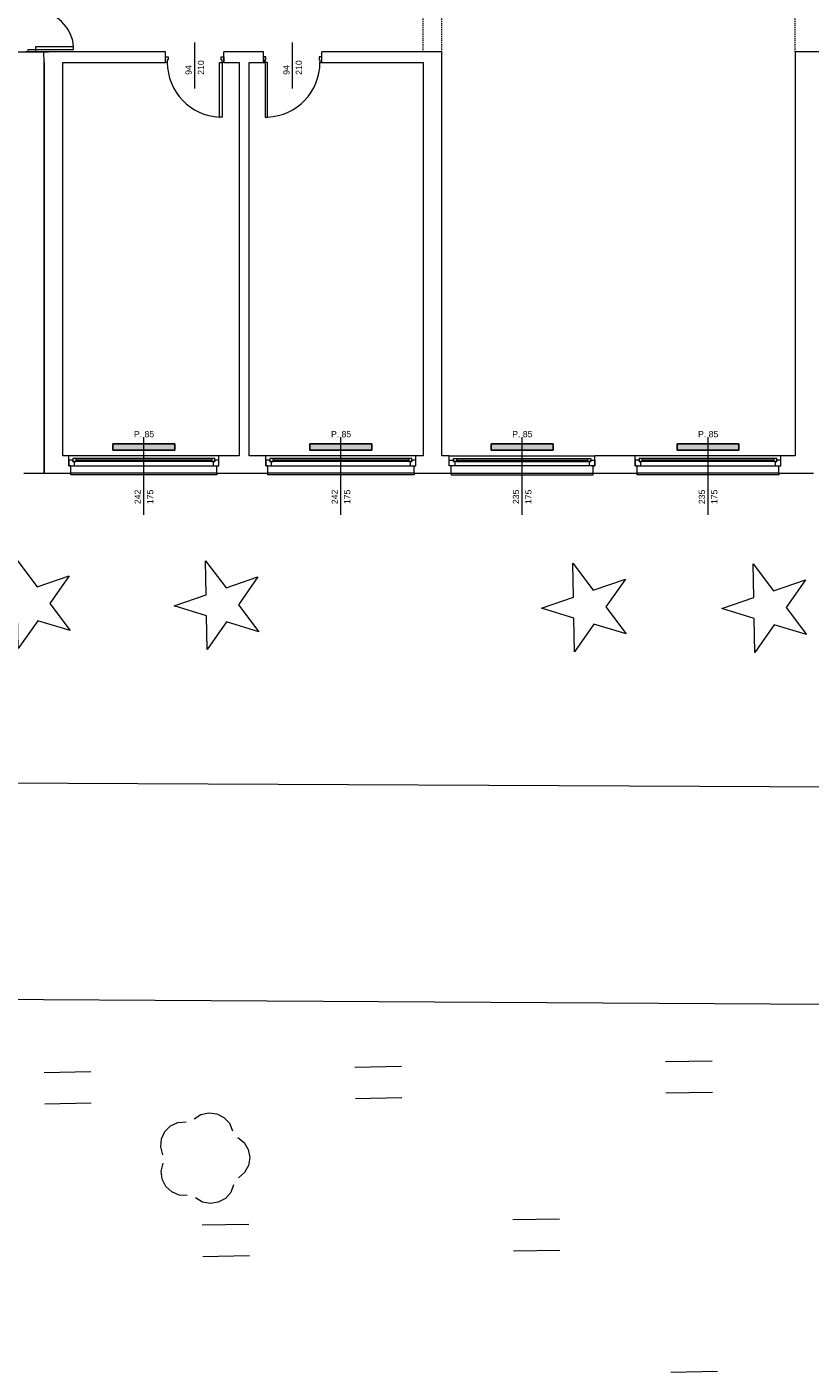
# Model space of a CAD drawing. Header units: millimetres. Extents: x 12683 to 90307, y 30842 to 62253.
# Tile 66 of 152: x 48471 to 49735, y 39525 to 41698. Entities that reach past the tile are written whole.
import ezdxf

# ---------------------------------------------------------------- set-up
doc = ezdxf.new("R2010")
doc.units = ezdxf.units.MM
doc.header["$LTSCALE"] = 0.6
doc.linetypes.add('CIEPLA', pattern=[5.7625, 3.175, -2.5875])
for name, color, linetype, lineweight in [('zzz_podklady_drzwi_opisy', 252, 'Continuous', 15), ('zzz_podklady_konstrukcja', 252, 'CIEPLA', 15), ('zzz_podklady_okna_opisy', 252, 'Continuous', 15), ('zzz_podklady_sciany', 252, 'Continuous', 15), ('zzzz_mapa', 252, 'Continuous', 15)]:
    doc.layers.add(name, color=color, linetype=linetype, lineweight=lineweight)
doc.layers.add('zzz_podklady_grzejniki_ist', color=252, linetype='Continuous')
doc.styles.add('GENERATED_STYLE_1', font='ARIAL.TTF')

msp = doc.modelspace()

# ---------------------------------------------------------------- hatches: boundary and pattern name
at = {"layer": 'zzz_podklady_grzejniki_ist'}
for points in [[(48709.5, 41014.7), (48709.5, 41024.7), (48609.5, 41024.7), (48609.5, 41014.7)], [(49027.5, 41014.7), (49027.5, 41024.7), (48927.5, 41024.7), (48927.5, 41014.7)], [(49320, 41014.7), (49320, 41024.7), (49220, 41024.7), (49220, 41014.7)], [(49620, 41014.7), (49620, 41024.7), (49520, 41024.7), (49520, 41014.7)]]:
    msp.add_hatch(color=256, dxfattribs=at).paths.add_polyline_path(points, flags=0)

# ---------------------------------------------------------------- linework, layer by layer
at = {"layer": 'zzz_podklady_drzwi_opisy'}
for p, q in [((48473, 41657.7), (48473, 41661.7)), ((48473, 41661.7), (48484.5, 41661.7)), ((48546.1, 41665.7), (48484.5, 41665.7)), ((48484.5, 41665.7), (48484.5, 41661.7)), ((48484.5, 41661.7), (48546.1, 41661.7)), ((48484.5, 41661.7), (48484.5, 41657.7)), ((48546.1, 41661.7), (48546.1, 41665.7)), ((48741.5, 41598.5), (48741.5, 41672.7)), ((48899.5, 41598.5), (48899.5, 41672.7)), ((48694.5, 41640.7), (48694.5, 41649.7)), ((48694.5, 41649.7), (48698.5, 41649.7)), ((48694.5, 41640.7), (48694.5, 41649.7)), ((48694.5, 41640.7), (48694.5, 41649.7)), ((48697.3, 41640.7), (48694.5, 41640.7)), ((48698.5, 41644.7), (48697.3, 41644.7)), ((48697.3, 41644.7), (48697.3, 41640.7)), ((48698.5, 41649.7), (48698.5, 41644.7)), ((48781.7, 41552.3), (48781.7, 41640.7)), ((48781.7, 41640.7), (48785.7, 41640.7)), ((48784.5, 41644.7), (48784.5, 41649.7)), ((48784.5, 41649.7), (48788.5, 41649.7)), ((48785.7, 41644.7), (48784.5, 41644.7)), ((48785.7, 41640.7), (48785.7, 41644.7)), ((48788.5, 41640.7), (48785.7, 41640.7)), ((48785.7, 41640.7), (48785.7, 41552.3)), ((48788.5, 41640.7), (48788.5, 41649.7)), ((48788.5, 41649.7), (48788.5, 41640.7)), ((48788.5, 41640.7), (48788.5, 41649.7)), ((48852.5, 41640.7), (48852.5, 41649.7)), ((48856.5, 41649.7), (48852.5, 41649.7)), ((48852.5, 41649.7), (48852.5, 41640.7)), ((48852.5, 41640.7), (48852.5, 41649.7)), ((48852.5, 41640.7), (48855.3, 41640.7)), ((48855.3, 41640.7), (48855.3, 41644.7)), ((48855.3, 41644.7), (48856.5, 41644.7)), ((48855.3, 41640.7), (48855.3, 41552.3)), ((48859.3, 41640.7), (48855.3, 41640.7)), ((48856.5, 41644.7), (48856.5, 41649.7)), ((48859.3, 41552.3), (48859.3, 41640.7)), ((48946.5, 41649.7), (48942.5, 41649.7)), ((48942.5, 41649.7), (48942.5, 41644.7)), ((48942.5, 41644.7), (48943.7, 41644.7)), ((48943.7, 41644.7), (48943.7, 41640.7)), ((48943.7, 41640.7), (48946.5, 41640.7)), ((48946.5, 41640.7), (48946.5, 41649.7)), ((48946.5, 41640.7), (48946.5, 41649.7)), ((48946.5, 41640.7), (48946.5, 41649.7)), ((48785.7, 41552.3), (48781.7, 41552.3)), ((48855.3, 41552.3), (48859.3, 41552.3))]:
    msp.add_line(p, q, dxfattribs=at)
for centre, radius, start, end in [((48484.5, 41661.7), 61.6, 3.7177, 90), ((48785.7, 41640.7), 88.4, 180, 267.4065), ((48855.3, 41640.7), 88.4, 272.5935, 0)]:
    msp.add_arc(centre, radius, start, end, dxfattribs=at)
at = {"layer": 'zzz_podklady_grzejniki_ist'}
for p, q in [((48609.5, 41014.7), (48609.5, 41024.7)), ((48609.5, 41024.7), (48709.5, 41024.7)), ((48609.5, 41014.7), (48709.5, 41014.7)), ((48709.5, 41024.7), (48709.5, 41014.7)), ((48927.5, 41014.7), (48927.5, 41024.7)), ((48927.5, 41024.7), (49027.5, 41024.7)), ((48927.5, 41014.7), (49027.5, 41014.7)), ((49027.5, 41024.7), (49027.5, 41014.7)), ((49220, 41014.7), (49220, 41024.7)), ((49220, 41024.7), (49320, 41024.7)), ((49220, 41014.7), (49320, 41014.7)), ((49320, 41024.7), (49320, 41014.7)), ((49520, 41014.7), (49520, 41024.7)), ((49520, 41024.7), (49620, 41024.7)), ((49520, 41014.7), (49620, 41014.7)), ((49620, 41024.7), (49620, 41014.7))]:
    msp.add_line(p, q, dxfattribs=at)
at = {"layer": 'zzz_podklady_konstrukcja'}
for p, q in [((49110.5, 41657.7), (49110.5, 41836.7)), ((49140.5, 41657.7), (49140.5, 41836.7)), ((49710.5, 41657.7), (49710.5, 41836.7))]:
    msp.add_line(p, q, dxfattribs=at)
at = {"layer": 'zzz_podklady_sciany'}
for p, q in [((48455.2, 41657.7), (48505.6, 41657.7)), ((48473, 41657.7), (48468.5, 41657.7)), ((48484.5, 41657.7), (48473, 41657.7)), ((48484.5, 41657.7), (48473, 41657.7)), ((48484.5, 41657.7), (48473, 41657.7)), ((48694.5, 41657.7), (48484.5, 41657.7)), ((48498.5, 41640.7), (48498, 41657.7)), ((48694.5, 41640.7), (48694.5, 41657.7)), ((48788.5, 41640.7), (48788.5, 41657.7)), ((48852.5, 41657.7), (48788.5, 41657.7)), ((48852.5, 41640.7), (48852.5, 41657.7)), ((48946.5, 41640.7), (48946.5, 41657.7)), ((49140.5, 41657.7), (48946.5, 41657.7)), ((49140.5, 41005.7), (49140.5, 41657.7)), ((49710.5, 41657.7), (49710.5, 41005.7)), ((49830.5, 41657.7), (49710.5, 41657.7)), ((48498.5, 41640.7), (48498.5, 40977.7)), ((48498.5, 40977.7), (48498.5, 41640.7)), ((48528.5, 41005.7), (48528.5, 41640.7)), ((48528.5, 41640.7), (48694.5, 41640.7)), ((48788.5, 41640.7), (48813.5, 41640.7)), ((48813.5, 41640.7), (48813.5, 41005.7)), ((48829.5, 41005.7), (48829.5, 41640.7)), ((48829.5, 41640.7), (48852.5, 41640.7)), ((48946.5, 41640.7), (49110.5, 41640.7)), ((49110.5, 41640.7), (49110.5, 41005.7)), ((48538.5, 41005.7), (48528.5, 41005.7)), ((48538.5, 40998.7), (48538.5, 41005.7)), ((48780.5, 41005.7), (48538.5, 41005.7)), ((48780.5, 41005.7), (48538.5, 41005.7)), ((48780.5, 40998.7), (48780.5, 41005.7)), ((48813.5, 41005.7), (48780.5, 41005.7)), ((48856.5, 41005.7), (48829.5, 41005.7)), ((48856.5, 40998.7), (48856.5, 41005.7)), ((49098.5, 41005.7), (48856.5, 41005.7)), ((49098.5, 41005.7), (48856.5, 41005.7)), ((49098.5, 40998.7), (49098.5, 41005.7)), ((49110.5, 41005.7), (49098.5, 41005.7)), ((49152.5, 41005.7), (49140.5, 41005.7)), ((49152.5, 40998.7), (49152.5, 41005.7)), ((49152.5, 41005.7), (49387.5, 41005.7)), ((49152.5, 41005.7), (49387.5, 41005.7)), ((49387.5, 40998.7), (49387.5, 41005.7)), ((49452.5, 41005.7), (49387.5, 41005.7)), ((49452.5, 40998.7), (49452.5, 41005.7)), ((49687.5, 41005.7), (49452.5, 41005.7)), ((49687.5, 41005.7), (49452.5, 41005.7)), ((49687.5, 40998.7), (49687.5, 41005.7)), ((49710.5, 41005.7), (49687.5, 41005.7)), ((48538.5, 40989.7), (48538.5, 40998.7)), ((48541.5, 40989.7), (48538.5, 40989.7)), ((48541.5, 40977.7), (48541.5, 40989.7)), ((48777.5, 40977.7), (48777.5, 40989.7)), ((48777.5, 40989.7), (48780.5, 40989.7)), ((48780.5, 40989.7), (48780.5, 40998.7)), ((48856.5, 40989.7), (48856.5, 40998.7)), ((48859.5, 40989.7), (48856.5, 40989.7)), ((48859.5, 40977.7), (48859.5, 40989.7)), ((49095.5, 40977.7), (49095.5, 40989.7)), ((49095.5, 40989.7), (49098.5, 40989.7)), ((49098.5, 40989.7), (49098.5, 40998.7)), ((49152.5, 40989.7), (49152.5, 40998.7)), ((49155.5, 40989.7), (49152.5, 40989.7)), ((49155.5, 40977.7), (49155.5, 40989.7)), ((49384.5, 40977.7), (49384.5, 40989.7)), ((49384.5, 40989.7), (49387.5, 40989.7)), ((49387.5, 40989.7), (49387.5, 40998.7)), ((49452.5, 40989.7), (49452.5, 40998.7)), ((49455.5, 40989.7), (49452.5, 40989.7)), ((49455.5, 40977.7), (49455.5, 40989.7)), ((49684.5, 40977.7), (49684.5, 40989.7)), ((49684.5, 40989.7), (49687.5, 40989.7)), ((49687.5, 40989.7), (49687.5, 40998.7)), ((48465.5, 40977.7), (48498.5, 40977.7)), ((48498.5, 40977.7), (48541.5, 40977.7)), ((48777.5, 40977.7), (48541.5, 40977.7)), ((48541.5, 40974.7), (48541.5, 40977.7)), ((48777.5, 40974.7), (48541.5, 40974.7)), ((48777.5, 40977.7), (48859.5, 40977.7)), ((48777.5, 40977.7), (48777.5, 40974.7)), ((49095.5, 40977.7), (48859.5, 40977.7)), ((48859.5, 40974.7), (48859.5, 40977.7)), ((49095.5, 40974.7), (48859.5, 40974.7)), ((49095.5, 40977.7), (49110.5, 40977.7)), ((49095.5, 40977.7), (49095.5, 40974.7)), ((49110.5, 40977.7), (49140.5, 40977.7)), ((49140.5, 40977.7), (49155.5, 40977.7)), ((49155.5, 40977.7), (49384.5, 40977.7)), ((49155.5, 40977.7), (49155.5, 40974.7)), ((49155.5, 40974.7), (49384.5, 40974.7)), ((49384.5, 40977.7), (49455.5, 40977.7)), ((49384.5, 40974.7), (49384.5, 40977.7)), ((49684.5, 40977.7), (49455.5, 40977.7)), ((49455.5, 40974.7), (49455.5, 40977.7)), ((49684.5, 40974.7), (49455.5, 40974.7)), ((49684.5, 40977.7), (49710.5, 40977.7)), ((49684.5, 40977.7), (49684.5, 40974.7)), ((49710.5, 40977.7), (49740.5, 40977.7))]:
    msp.add_line(p, q, dxfattribs=at)
at = {"layer": 'zzzz_mapa'}
msp.add_line((50416, 40467.7, 12), (47873.3, 40479.7, 12), dxfattribs=at)
for points, elevation in [([(48488.1, 40739.4), (48456.8, 40694.6), (48455.8, 40749.2), (48403.5, 40765.2), (48455.2, 40783), (48454.3, 40837.6), (48487.1, 40794), (48538.8, 40811.8), (48507.5, 40767), (48540.4, 40723.4)], -6), ([(48793, 40737.7), (48761.7, 40692.9), (48760.7, 40747.5), (48708.5, 40763.5), (48760.1, 40781.3), (48759.2, 40835.9), (48792.1, 40792.3), (48843.7, 40810.1), (48812.4, 40765.3), (48845.3, 40721.7)], -6), ([(49385.8, 40734), (49354.5, 40689.2), (49353.5, 40743.8), (49301.3, 40759.8), (49353, 40777.6), (49352, 40832.2), (49384.9, 40788.6), (49436.6, 40806.4), (49405.2, 40761.6), (49438.1, 40718)], -6), ([(49676.7, 40733), (49645.4, 40688.3), (49644.4, 40742.9), (49592.2, 40758.9), (49643.8, 40776.7), (49642.9, 40831.3), (49675.8, 40787.7), (49727.4, 40805.4), (49696.1, 40760.7), (49729, 40717)], -6), ([(50962.5, 39763.8), (50888.3, 39877.8), (50792.4, 39971.4), (50667.5, 40057.5), (50483, 40115.5), (47955.3, 40130.5), (47798.1, 40057.6), (47678.4, 39961.2), (47635.9, 39870.2), (47639.5, 39774), (47673, 39697.3), (47766.1, 39590.6), (49246.7, 38429), (49370.1, 38371), (49501.9, 38348.2), (49643.3, 38343.6), (50375.3, 38356.4), (50377.8, 39764.6)], -8)]:
    msp.add_lwpolyline(points, close=True, dxfattribs=dict(at, elevation=elevation))
msp.add_lwpolyline([(50962.5, 39763.8), (50888.3, 39877.8), (50792.4, 39971.4), (50667.5, 40057.5), (50483, 40115.5), (47955.3, 40130.5), (47798.1, 40057.6), (47678.4, 39961.2), (47635.9, 39870.2), (47639.5, 39774), (47673, 39697.3), (47766.1, 39590.6), (49246.7, 38429), (49370.1, 38371), (49501.9, 38348.2), (49643.3, 38343.6), (50375.3, 38356.4), (50377.8, 39764.6)], close=True, dxfattribs=at)
for points, elevation in [([(49576.5, 40028.6), (49501.3, 40027.3)], -8), ([(48573.9, 40011.1), (48498.7, 40009.8)], -8), ([(49075.2, 40019.9), (49000, 40018.5)], -8), ([(49000.9, 39968.4), (49076.1, 39969.7)], -8), ([(49502.2, 39977.2), (49577.4, 39978.5)], -8), ([(48499.5, 39959.7), (48574.7, 39961)], -8), ([(48740.6, 39935.2), (48751.5, 39942.3), (48764.2, 39945.2), (48777.1, 39943.6), (48788.7, 39937.7), (48797.6, 39928.2), (48802.7, 39916.2)], -6), ([(48690.2, 39877.5), (48686.9, 39890), (48688, 39903), (48693.5, 39914.8), (48702.7, 39924), (48714.5, 39929.6), (48727.5, 39930.7)], -6), ([(48811, 39905.2), (48821.2, 39897), (48827.9, 39885.8), (48830.3, 39873), (48828.3, 39860.1), (48822, 39848.7), (48812.2, 39840.2)], -6), ([(48729.6, 39811.7), (48716.6, 39812.4), (48704.6, 39817.5), (48695.1, 39826.4), (48689.1, 39838), (48687.5, 39851), (48690.4, 39863.7)], -6), ([(48804.3, 39828.9), (48799.6, 39816.7), (48791, 39806.9), (48779.6, 39800.6), (48766.8, 39798.5), (48754, 39801), (48742.8, 39807.7)], -6), ([(49330.2, 39773.6), (49255, 39772.3)], -8), ([(48828.9, 39764.8), (48753.7, 39763.5)], -8), ([(49255.9, 39722.1), (49331.1, 39723.4)], -8), ([(48754.6, 39713.4), (48829.8, 39714.7)], -8), ([(49585.3, 39527.3), (49510.1, 39526)], -8)]:
    msp.add_lwpolyline(points, dxfattribs=dict(at, elevation=elevation))

# ---------------------------------------------------------------- texts
at = {"layer": 'zzz_podklady_drzwi_opisy', "char_height": 10, "attachment_point": 7, "rotation": 90, "style": 'GENERATED_STYLE_1'}
for s, insert in [('{94}', (48736.7, 41620.7)), ('{210}', (48756.7, 41620.7)), ('{94}', (48894.7, 41620.7)), ('{210}', (48914.7, 41620.7))]:
    msp.add_mtext(s, dxfattribs=dict(at, insert=insert))
at = {"layer": 'zzz_podklady_okna_opisy', "char_height": 10, "attachment_point": 7, "style": 'GENERATED_STYLE_1'}
for insert in [(48643.5, 41035.5), (48961.5, 41035.5), (49254, 41035.5), (49554, 41035.5)]:
    msp.add_mtext('{P. 85}', dxfattribs=dict(at, insert=insert))
at = {"layer": 'zzz_podklady_okna_opisy', "char_height": 10, "attachment_point": 7, "rotation": 90, "style": 'GENERATED_STYLE_1'}
for s, insert in [('{242}', (48654.5, 40927.7)), ('{175}', (48674.7, 40927.7)), ('{242}', (48972.5, 40927.7)), ('{175}', (48992.7, 40927.7)), ('{235}', (49265.2, 40927.7)), ('{175}', (49285.2, 40927.7)), ('{235}', (49565.2, 40927.7)), ('{175}', (49585.2, 40927.7))]:
    msp.add_mtext(s, dxfattribs=dict(at, insert=insert))

# ---------------------------------------------------------------- next in the draw order: wipeouts: each hides what was drawn before it
at = {"ltscale": 8877.762211}
for points in [[(48550, 41001.2), (48550, 40996.2), (48547.5, 40996.2), (48547.5, 40989.7), (48771.5, 40989.7), (48771.5, 40996.2), (48769, 40996.2), (48769, 41001.2)], [(48868, 41001.2), (48868, 40996.2), (48865.5, 40996.2), (48865.5, 40989.7), (49089.5, 40989.7), (49089.5, 40996.2), (49087, 40996.2), (49087, 41001.2)]]:
    msp.add_wipeout(points, dxfattribs=at).dxf.layer = 'zzz_podklady_sciany'
at = {"ltscale": 8598.409227}
for points in [[(49376, 41001.2), (49376, 40996.2), (49378.5, 40996.2), (49378.5, 40989.7), (49161.5, 40989.7), (49161.5, 40996.2), (49164, 40996.2), (49164, 41001.2)], [(49464, 41001.2), (49464, 40996.2), (49461.5, 40996.2), (49461.5, 40989.7), (49678.5, 40989.7), (49678.5, 40996.2), (49676, 40996.2), (49676, 41001.2)]]:
    msp.add_wipeout(points, dxfattribs=at).dxf.layer = 'zzz_podklady_sciany'

# ---------------------------------------------------------------- next in the draw order: linework, layer by layer
at = {"layer": 'zzz_podklady_okna_opisy'}
for p, q in [((48659.5, 40910.5), (48659.5, 41035.7)), ((48977.5, 40910.5), (48977.5, 41035.7)), ((49270, 40910.5), (49270, 41035.7)), ((49570, 40910.5), (49570, 41035.7))]:
    msp.add_line(p, q, dxfattribs=at)
at = {"layer": 'zzz_podklady_sciany'}
for p, q in [((48545, 40998.7), (48538.5, 40998.7)), ((48538.5, 40998.7), (48538.5, 40989.7)), ((48538.5, 40989.7), (48538.5, 40998.7)), ((48538.5, 40989.7), (48547.5, 40989.7)), ((48541.5, 40989.7), (48538.5, 40989.7)), ((48550, 41001.2), (48545, 41001.2)), ((48545, 41001.2), (48545, 40996.2)), ((48545, 40996.2), (48545, 40998.7)), ((48547.5, 40996.2), (48545, 40996.2)), ((48545, 40996.2), (48550, 40996.2)), ((48547.5, 40989.7), (48547.5, 40996.2)), ((48547.5, 40989.7), (48771.5, 40989.7)), ((48769, 41001.2), (48550, 41001.2)), ((48769, 41001.2), (48550, 41001.2)), ((48550, 40996.2), (48550, 41001.2)), ((48769, 40998.7), (48550, 40998.7)), ((48769, 40996.2), (48550, 40996.2)), ((48774, 41001.2), (48769, 41001.2)), ((48769, 41001.2), (48769, 40996.2)), ((48769, 40996.2), (48774, 40996.2)), ((48774, 40996.2), (48771.5, 40996.2)), ((48771.5, 40996.2), (48771.5, 40989.7)), ((48771.5, 40989.7), (48780.5, 40989.7)), ((48774, 40996.2), (48774, 41001.2)), ((48780.5, 40998.7), (48774, 40998.7)), ((48774, 40998.7), (48774, 40996.2)), ((48777.5, 40989.7), (48780.5, 40989.7)), ((48780.5, 40989.7), (48780.5, 40998.7)), ((48780.5, 40989.7), (48780.5, 40998.7)), ((48863, 40998.7), (48856.5, 40998.7)), ((48856.5, 40998.7), (48856.5, 40989.7)), ((48856.5, 40989.7), (48856.5, 40998.7)), ((48856.5, 40989.7), (48865.5, 40989.7)), ((48859.5, 40989.7), (48856.5, 40989.7)), ((48868, 41001.2), (48863, 41001.2)), ((48863, 41001.2), (48863, 40996.2)), ((48863, 40996.2), (48863, 40998.7)), ((48865.5, 40996.2), (48863, 40996.2)), ((48863, 40996.2), (48868, 40996.2)), ((48865.5, 40989.7), (48865.5, 40996.2)), ((48865.5, 40989.7), (49089.5, 40989.7)), ((49087, 41001.2), (48868, 41001.2)), ((49087, 41001.2), (48868, 41001.2)), ((48868, 40996.2), (48868, 41001.2)), ((49087, 40998.7), (48868, 40998.7)), ((49087, 40996.2), (48868, 40996.2)), ((49092, 41001.2), (49087, 41001.2)), ((49087, 41001.2), (49087, 40996.2)), ((49087, 40996.2), (49092, 40996.2)), ((49092, 40996.2), (49089.5, 40996.2)), ((49089.5, 40996.2), (49089.5, 40989.7)), ((49089.5, 40989.7), (49098.5, 40989.7)), ((49092, 40996.2), (49092, 41001.2)), ((49098.5, 40998.7), (49092, 40998.7)), ((49092, 40998.7), (49092, 40996.2)), ((49095.5, 40989.7), (49098.5, 40989.7)), ((49098.5, 40989.7), (49098.5, 40998.7)), ((49098.5, 40989.7), (49098.5, 40998.7)), ((49152.5, 40998.7), (49159, 40998.7)), ((49152.5, 40989.7), (49152.5, 40998.7)), ((49152.5, 40989.7), (49152.5, 40998.7)), ((49161.5, 40989.7), (49152.5, 40989.7)), ((49155.5, 40989.7), (49152.5, 40989.7)), ((49159, 41001.2), (49164, 41001.2)), ((49159, 40996.2), (49159, 41001.2)), ((49159, 40998.7), (49159, 40996.2)), ((49159, 40996.2), (49161.5, 40996.2)), ((49164, 40996.2), (49159, 40996.2)), ((49161.5, 40996.2), (49161.5, 40989.7)), ((49378.5, 40989.7), (49161.5, 40989.7)), ((49164, 41001.2), (49376, 41001.2)), ((49164, 41001.2), (49376, 41001.2)), ((49164, 41001.2), (49164, 40996.2)), ((49164, 40998.7), (49376, 40998.7)), ((49164, 40996.2), (49376, 40996.2)), ((49376, 40996.2), (49376, 41001.2)), ((49376, 41001.2), (49381, 41001.2)), ((49381, 40996.2), (49376, 40996.2)), ((49378.5, 40989.7), (49378.5, 40996.2)), ((49378.5, 40996.2), (49381, 40996.2)), ((49387.5, 40989.7), (49378.5, 40989.7)), ((49381, 41001.2), (49381, 40996.2)), ((49381, 40996.2), (49381, 40998.7)), ((49381, 40998.7), (49387.5, 40998.7)), ((49384.5, 40989.7), (49387.5, 40989.7)), ((49387.5, 40998.7), (49387.5, 40989.7)), ((49387.5, 40989.7), (49387.5, 40998.7)), ((49459, 40998.7), (49452.5, 40998.7)), ((49452.5, 40998.7), (49452.5, 40989.7)), ((49452.5, 40989.7), (49452.5, 40998.7)), ((49452.5, 40989.7), (49461.5, 40989.7)), ((49455.5, 40989.7), (49452.5, 40989.7)), ((49464, 41001.2), (49459, 41001.2)), ((49459, 41001.2), (49459, 40996.2)), ((49459, 40996.2), (49459, 40998.7)), ((49461.5, 40996.2), (49459, 40996.2)), ((49459, 40996.2), (49464, 40996.2)), ((49461.5, 40989.7), (49461.5, 40996.2)), ((49461.5, 40989.7), (49678.5, 40989.7)), ((49676, 41001.2), (49464, 41001.2)), ((49676, 41001.2), (49464, 41001.2)), ((49464, 40996.2), (49464, 41001.2)), ((49676, 40998.7), (49464, 40998.7)), ((49676, 40996.2), (49464, 40996.2)), ((49681, 41001.2), (49676, 41001.2)), ((49676, 41001.2), (49676, 40996.2)), ((49676, 40996.2), (49681, 40996.2)), ((49681, 40996.2), (49678.5, 40996.2)), ((49678.5, 40996.2), (49678.5, 40989.7)), ((49678.5, 40989.7), (49687.5, 40989.7)), ((49681, 40996.2), (49681, 41001.2)), ((49687.5, 40998.7), (49681, 40998.7)), ((49681, 40998.7), (49681, 40996.2)), ((49684.5, 40989.7), (49687.5, 40989.7)), ((49687.5, 40989.7), (49687.5, 40998.7)), ((49687.5, 40989.7), (49687.5, 40998.7))]:
    msp.add_line(p, q, dxfattribs=at)

doc.saveas('drawing.dxf')
